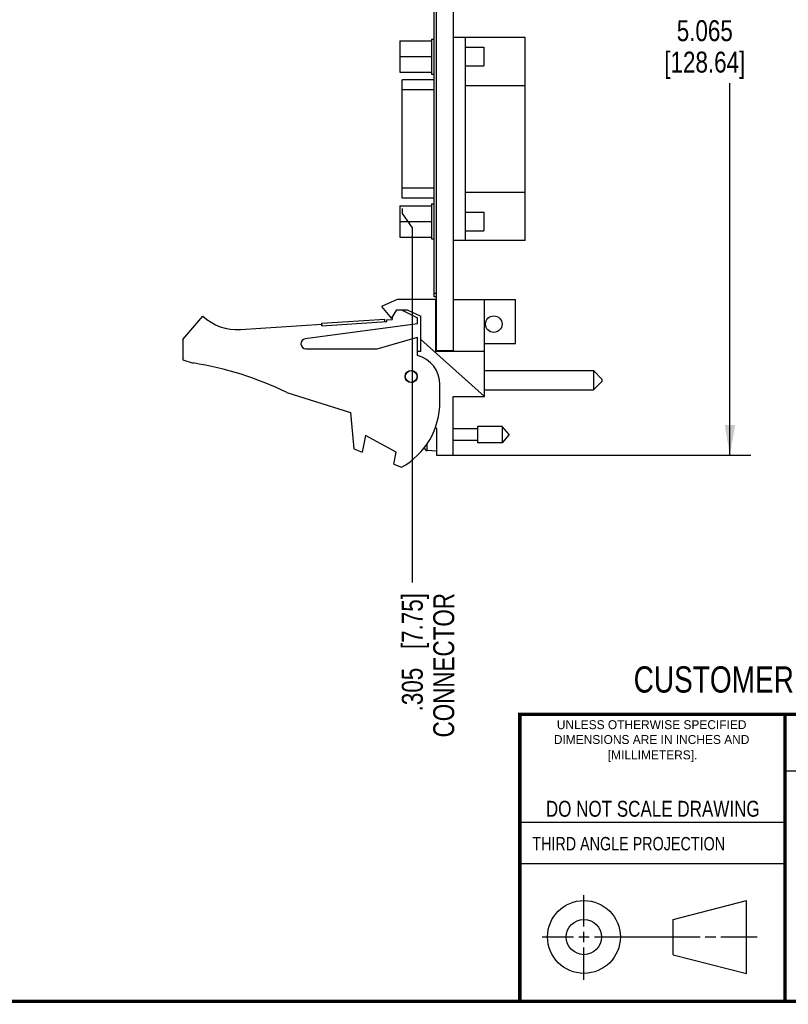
# Model space of a CAD drawing. Header units: inches. Extents: x 0.2 to 16.8, y 0.2 to 10.8.
# Tile 8 of 15: x 8.5 to 13.1, y 0.2 to 6.1. Entities that reach past the tile are written whole.
import ezdxf

# ---------------------------------------------------------------- set-up
doc = ezdxf.new("R2010")
doc.units = ezdxf.units.IN
doc.header["$LTSCALE"] = 0.935
doc.header["$MEASUREMENT"] = 0
doc.layers.get('0').update_dxf_attribs({"linetype": 'CONTINUOUS'})
doc.layers.add('DIMENSIONS', color=7, linetype='CONTINUOUS')
doc.styles.get("Standard").update_dxf_attribs({"font": 'txt', "width": 0.8})
doc.styles.add('TEXTSTYLE_2', font='txt')
doc.dimstyles.new('DIMSTYLE_1', dxfattribs={"dimtxt": 0.125, "dimasz": 0.18, "dimexe": 0.18, "dimexo": 0.0625, "dimgap": 0.09, "dimtad": 0, "dimtih": 1, "dimtoh": 1, "dimdec": 3, "dimzin": 4, "dimdsep": 46, "dimtxsty": 'STANDARD', "dimblk": '_FILLED', "dimblk1": '_FILLED', "dimblk2": '_FILLED', "dimcen": 0.09, "dimadec": 0, "dimazin": 0, "dimtp": 0.005, "dimtm": 0.005, "dimtfac": 1, "dimtdec": 3, "dimtofl": 0, "dimtmove": 0, "dimatfit": 3, "dimldrblk": '_FILLED', "dimfxl": 1, "dimtolj": 1, "dimtzin": 4, "dimarcsym": 0})
doc.dimstyles.new('DIMSTYLE_2', dxfattribs={"dimtxt": 0.125, "dimasz": 0.18, "dimexe": 0.18, "dimexo": 0.0625, "dimgap": 0.09, "dimtad": 0, "dimtih": 1, "dimtoh": 1, "dimdec": 3, "dimzin": 4, "dimdsep": 46, "dimtxsty": 'STANDARD', "dimblk": '_FILLED', "dimblk1": '_FILLED', "dimblk2": '_FILLED', "dimcen": 0.09, "dimadec": 0, "dimazin": 0, "dimtp": 0.005, "dimtm": 0.005, "dimtfac": 1, "dimtdec": 3, "dimtofl": 0, "dimtmove": 0, "dimatfit": 3, "dimldrblk": '_FILLED', "dimfxl": 1, "dimtolj": 1, "dimtzin": 4, "dimarcsym": 0})

# ---------------------------------------------------------------- blocks, each defined once
blk = doc.blocks.new('*D17')
at = {"layer": 'DIMENSIONS', "color": 2, "linetype": 'CONTINUOUS'}
for p, q in [((10.7804, 4.9881), (10.7804, 4.9589)), ((10.7804, 4.9589), (10.8401, 4.873)), ((10.8401, 4.873), (10.8401, 2.7566))]:
    blk.add_line(p, q, dxfattribs=at)
at = {"layer": 'DIMENSIONS', "color": 2, "linetype": 'CONTINUOUS', "insert": (10.7776, 2.6941), "char_height": 0.125, "width": 1.125, "attachment_point": 3, "rotation": 90, "line_spacing_factor": 0.9}
blk.add_mtext('.305{\\Ftxt.shx;\\W1.000000;\\H0.125000; }[7.75]\\PCONNECTOR', dxfattribs=at)
blk = doc.blocks.new('_FILLED')
at = {"color": 0, "linetype": 'BYBLOCK'}
blk.add_solid([(0, 0), (-1, 0.174), (-1, -0.174)], dxfattribs=at)
blk = doc.blocks.new('*D18')
at = {"layer": 'DIMENSIONS', "color": 2, "linetype": 'CONTINUOUS'}
for p, q in [((11.1479, 8.5818), (12.861, 8.5818)), ((12.736, 8.5818), (12.736, 6.1745)), ((12.736, 3.5171), (12.736, 5.737)), ((11.0479, 3.5171), (12.861, 3.5171))]:
    blk.add_line(p, q, dxfattribs=at)
at = {"layer": 'DIMENSIONS', "color": 2, "linetype": 'CONTINUOUS', "xscale": 0.18, "yscale": 0.18, "zscale": 0.18}
for p, rotation in [((12.736, 8.5818), 90), ((12.736, 3.5171), 270)]:
    blk.add_blockref('_FILLED', p, dxfattribs=dict(at, rotation=rotation))
at = {"layer": 'DIMENSIONS', "color": 2, "linetype": 'CONTINUOUS', "insert": (12.586, 6.112), "char_height": 0.125, "width": 0.8, "attachment_point": 2, "line_spacing_factor": 0.9}
blk.add_mtext('5.065\\P[128.64]', dxfattribs=at)

msp = doc.modelspace()

# ---------------------------------------------------------------- linework, layer by layer
at = {"color": 7, "linetype": 'CONTINUOUS'}
for p, q in [((10.9854, 4.1388), (10.9854, 8.5818)), ((11.0854, 4.1361), (11.0854, 8.5818)), ((10.9704, 4.4618), (10.9704, 8.5718)), ((10.9544, 5.9994), (10.9704, 5.9994)), ((10.9544, 5.9994), (10.9544, 5.7907)), ((11.5134, 6.0098), (11.0854, 6.0098)), ((11.1551, 6.0098), (11.1551, 4.7968)), ((11.5134, 4.7968), (11.5134, 6.0098)), ((10.7664, 5.9892), (10.9544, 5.9892)), ((10.7664, 5.9892), (10.7664, 5.8012)), ((11.1551, 5.9512), (11.2664, 5.9512)), ((11.2664, 5.9512), (11.2664, 5.8392)), ((10.7664, 5.8952), (10.9544, 5.8952)), ((11.1551, 5.8392), (11.2664, 5.8392)), ((10.7664, 5.8012), (10.9544, 5.8012)), ((10.9544, 5.7907), (10.9704, 5.7907)), ((10.9704, 5.7561), (10.7804, 5.7561)), ((10.7804, 5.0506), (10.7804, 5.7561)), ((11.5134, 5.7202), (11.1551, 5.7202)), ((10.9704, 5.697), (10.7804, 5.697)), ((10.9704, 5.1096), (10.7804, 5.1096)), ((11.1551, 5.0864), (11.5134, 5.0864)), ((10.7664, 5.0054), (10.9544, 5.0054)), ((10.7664, 5.0054), (10.7664, 4.8174)), ((10.9704, 5.0506), (10.7804, 5.0506)), ((10.9544, 5.0156), (10.9704, 5.0156)), ((10.9544, 5.0156), (10.9544, 4.8069)), ((11.1551, 4.9674), (11.2664, 4.9674)), ((11.2664, 4.9674), (11.2664, 4.8554)), ((10.7664, 4.9114), (10.9544, 4.9114)), ((11.1551, 4.8554), (11.2664, 4.8554)), ((10.7664, 4.8174), (10.9544, 4.8174)), ((10.9544, 4.8069), (10.9704, 4.8069)), ((11.5134, 4.7968), (11.0854, 4.7968)), ((10.9854, 4.4818), (10.9704, 4.4818)), ((10.7504, 4.4461), (10.6554, 4.4031)), ((10.9804, 4.4461), (10.7504, 4.4461)), ((10.9854, 4.4618), (10.9704, 4.4618)), ((10.9804, 4.1361), (10.9804, 4.4461)), ((11.0854, 4.4461), (11.4554, 4.4461)), ((11.2714, 3.8671), (11.2714, 4.4461)), ((11.4554, 4.1831), (11.4554, 4.4461)), ((10.6554, 4.4031), (10.7154, 4.3331)), ((10.7154, 4.3331), (10.7486, 4.3831)), ((10.7486, 4.3831), (10.8086, 4.3831)), ((10.7764, 4.3831), (10.8704, 4.3361)), ((10.8086, 4.3831), (10.8904, 4.3461)), ((9.4704, 4.2061), (9.5904, 4.3461)), ((9.814, 4.2668), (10.2993, 4.2985)), ((10.8704, 4.3011), (10.2014, 4.2108)), ((10.2999, 4.2886), (10.2993, 4.2985)), ((10.2999, 4.2886), (10.6891, 4.314)), ((10.301, 4.3037), (10.6752, 4.3282)), ((10.3019, 4.2887), (10.301, 4.3037)), ((10.6761, 4.3132), (10.6752, 4.3282)), ((10.6885, 4.324), (10.7204, 4.3261)), ((10.6891, 4.314), (10.6885, 4.324)), ((10.7204, 4.3407), (10.7204, 4.3261)), ((10.8704, 4.3011), (10.8704, 4.3361)), ((10.8904, 4.1361), (10.8904, 4.3461)), ((9.4704, 4.2061), (9.4704, 4.0861)), ((10.6304, 4.1511), (10.8704, 4.2211)), ((10.8704, 4.1111), (10.8704, 4.2211)), ((11.2714, 3.8671), (10.8904, 4.2077)), ((11.2714, 4.1831), (11.4554, 4.1831)), ((10.2054, 4.1511), (10.6304, 4.1511)), ((10.8904, 4.1361), (10.8704, 4.1361)), ((11.2714, 4.1361), (10.9804, 4.1361)), ((11.0854, 4.1388), (10.9854, 4.1388)), ((9.4704, 4.0861), (9.5324, 4.0666)), ((11.2714, 4.0209), (11.9214, 4.0209)), ((11.9714, 3.9709), (11.9214, 4.0209)), ((11.9214, 4.0209), (11.9214, 3.9059)), ((11.0054, 3.8361), (11.0054, 3.9368)), ((11.9714, 3.9559), (11.9214, 3.9059)), ((11.9714, 3.9709), (11.9714, 3.9559)), ((10.0904, 3.8908), (10.4704, 3.7711)), ((11.2714, 3.9059), (11.9214, 3.9059)), ((11.0834, 3.8671), (11.2714, 3.8671)), ((11.0834, 3.5171), (11.0834, 3.8671)), ((10.4704, 3.7711), (10.4904, 3.5541)), ((10.9776, 3.6836), (10.9854, 3.6771)), ((10.9854, 3.6771), (10.9854, 3.5171)), ((11.2291, 3.6742), (11.0834, 3.6742)), ((11.3772, 3.6883), (11.2291, 3.6883)), ((11.2291, 3.6883), (11.2291, 3.5899)), ((11.4185, 3.6391), (11.3772, 3.6883)), ((11.3772, 3.6883), (11.3772, 3.5899)), ((10.5604, 3.6349), (10.5404, 3.5349)), ((10.7444, 3.5349), (10.5604, 3.6349)), ((10.9282, 3.5444), (10.9282, 3.5848)), ((11.2291, 3.6041), (11.0834, 3.6041)), ((11.3772, 3.5899), (11.2291, 3.5899)), ((11.4185, 3.6391), (11.3772, 3.5899)), ((10.4904, 3.5541), (10.5404, 3.5349)), ((10.7298, 3.462), (10.7444, 3.5349)), ((10.914, 3.5559), (10.914, 3.5659)), ((10.9854, 3.5411), (10.9282, 3.5444)), ((10.9854, 3.5171), (11.0834, 3.5171)), ((10.7298, 3.462), (10.7764, 3.4441)), ((12.3963, 0.7462), (12.8358, 0.859)), ((12.8358, 0.4248), (12.8358, 0.859)), ((12.3963, 0.5362), (12.3963, 0.7462)), ((12.3963, 0.5362), (12.8358, 0.4248))]:
    msp.add_line(p, q, dxfattribs=at)
at = {"color": 2, "linetype": 'CONTINUOUS'}
for p, q in [((13.0653, 1.6329), (16.75, 1.6329)), ((11.482, 1.3265), (13.0653, 1.3265)), ((13.0653, 1.0776), (11.482, 1.0776)), ((11.8648, 0.7044), (11.8648, 0.8912)), ((11.8648, 0.6106), (11.8648, 0.6731)), ((11.6146, 0.6419), (11.8023, 0.6419)), ((11.8335, 0.6419), (11.896, 0.6419)), ((11.9273, 0.6419), (12.5575, 0.6419)), ((12.5888, 0.6419), (12.6513, 0.6419)), ((12.6825, 0.6419), (12.8983, 0.6419)), ((11.8648, 0.3866), (11.8648, 0.5794))]:
    msp.add_line(p, q, dxfattribs=at)
at = {"color": 7, "linetype": 'CONTINUOUS', "const_width": 0.02}
for points in [[(11.4718, 1.9702), (16.75, 1.9707)], [(11.482, 0.25), (11.482, 1.9707)], [(13.0653, 1.9707), (13.0653, 0.2586)], [(0.25, 0.2586), (16.75, 0.2586)]]:
    msp.add_lwpolyline(points, dxfattribs=at)
at = {"color": 7, "linetype": 'CONTINUOUS'}
for centre, radius in [((11.3264, 4.2985), 0.0492), ((10.8334, 3.9861), 0.0365), ((10.8334, 3.9861), 0.035), ((11.8648, 0.6419), 0.2171), ((11.8642, 0.6412), 0.105)]:
    msp.add_circle(centre, radius, dxfattribs=at)
for centre, radius, start, end in [((9.7944, 4.5661), 0.3, 227.16657, 273.74672), ((10.2054, 4.1811), 0.03, 97.68448, 270), ((9.2091, 2.0666), 2.026, 64.21446, 80.81669), ((10.8254, 3.9368), 0.18, 0, 75.52249), ((10.5554, 3.8361), 0.45, 299.41364, 360), ((11.2157, 3.6391), 0.313, 193.9514, 195.4149), ((10.9292, 3.5601), 0.0157, 195.4149, 266.69607)]:
    msp.add_arc(centre, radius, start, end, dxfattribs=at)

# ---------------------------------------------------------------- texts
at = {"color": 7, "linetype": 'CONTINUOUS', "attachment_point": 2, "line_spacing_factor": 0.9}
for s, insert, char_height, width in [('CUSTOMER DRAWING', (13.0668, 2.2564), 0.15625, 2), ('DO NOT SCALE DRAWING', (12.2754, 1.4542), 0.095, 1.52)]:
    msp.add_mtext(s, dxfattribs=dict(at, insert=insert, char_height=char_height, width=width))
at = {"color": 2, "linetype": 'CONTINUOUS', "char_height": 0.053254, "attachment_point": 2, "line_spacing_factor": 0.9, "style": 'TEXTSTYLE_2'}
for s, insert, width in [('UNLESS OTHERWISE SPECIFIED', (12.2688, 1.9352), 1.384604), ('DIMENSIONS ARE IN INCHES AND', (12.2688, 1.8465), 1.491112), ('[MILLIMETERS].', (12.2746, 1.7548), 0.745556)]:
    msp.add_mtext(s, dxfattribs=dict(at, insert=insert, width=width))
at = {"color": 2, "linetype": 'CONTINUOUS', "insert": (11.5564, 1.2384), "char_height": 0.08, "width": 1.408, "attachment_point": 1, "line_spacing_factor": 0.9}
msp.add_mtext('THIRD ANGLE PROJECTION', dxfattribs=at)

# ---------------------------------------------------------------- dimensions: what is measured, and where the dimension line sits
at = {"layer": 'DIMENSIONS', "color": 2, "linetype": 'CONTINUOUS'}
dim = msp.add_linear_dim(base=(12.736, 3.5171), p1=(11.1479, 8.5818), p2=(11.0479, 3.5171), angle=270, dimstyle='DIMSTYLE_2', dxfattribs=at)
dim.commit()
dim.dimension.update_dxf_attribs({"geometry": '*D18', "text_midpoint": (12.586, 5.9557), "dimtype": 160})
dim = msp.add_ordinate_dim(feature_location=(10.7803697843, 4.9880516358), offset=(0.0597114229, -2.2314332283), dtype=0, origin=(11.0853929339, 5.0505516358), text='<>\\PCONNECTOR', dimstyle='DIMSTYLE_1', dxfattribs=at)
dim.commit()
dim.dimension.update_dxf_attribs({"geometry": '*D17', "text_midpoint": (11.1734930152, 1.7971200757)})

doc.saveas('drawing.dxf')
